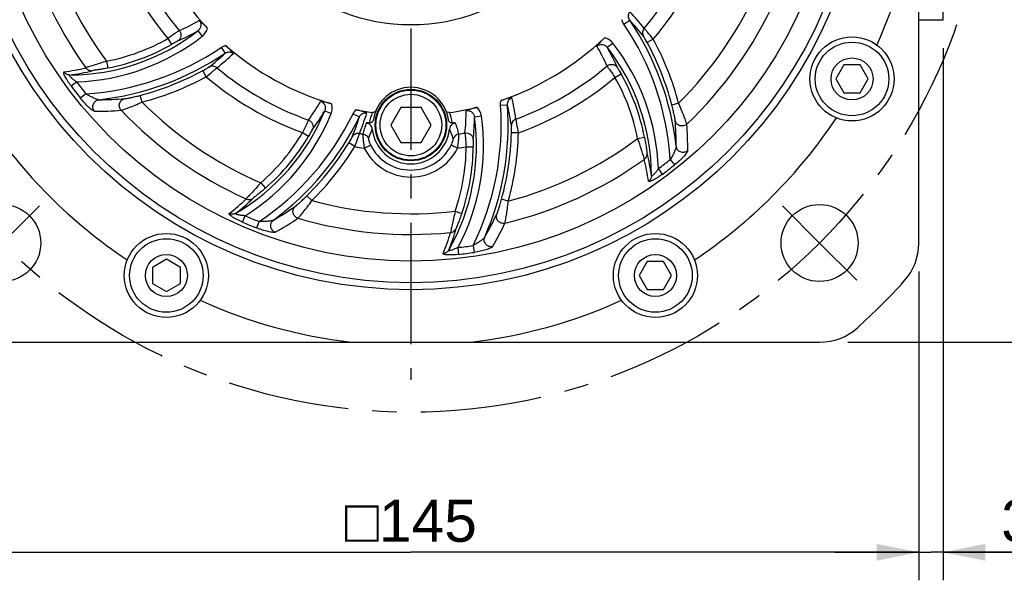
# Model space of a CAD drawing. Header units: millimetres. Extents: x 0 to 420, y 0 to 297.
# Tile 35 of 40: x 309 to 380, y 140 to 180. Entities that reach past the tile are written whole.
import ezdxf
from ezdxf.enums import TextEntityAlignment as Align

# ---------------------------------------------------------------- set-up
doc = ezdxf.new("R2010")
doc.units = ezdxf.units.MM
doc.header["$LTSCALE"] = 23.1
doc.linetypes.add('CENTER', pattern=[0.6, 0.375, -0.075, 0.075, -0.075])
doc.layers.get('0').update_dxf_attribs({"linetype": 'CONTINUOUS'})
for name, color, linetype in [('AXIS', 7, 'CONTINUOUS'), ('COMPONENTS', 7, 'CONTINUOUS'), ('DIMENSION', 7, 'CONTINUOUS')]:
    doc.layers.add(name, color=color, linetype=linetype)
doc.styles.get("Standard").update_dxf_attribs({"font": 'arial.ttf'})
doc.styles.add('TEXTSTYLE_4', font='gdt')
doc.dimstyles.new('DIMSTYLE_1', dxfattribs={"dimtxt": 3, "dimasz": 3, "dimexe": 0.18, "dimexo": 0.0625, "dimgap": 0.09, "dimtad": 1, "dimlfac": 2, "dimdsep": 46, "dimtxsty": 'STANDARD', "dimblk": '_FILLED', "dimblk1": '_FILLED', "dimblk2": '_FILLED', "dimcen": 0.09, "dimadec": 0, "dimazin": 0, "dimtp": 0.5, "dimtm": 0.5, "dimtfac": 1, "dimtofl": 0, "dimtmove": 0, "dimatfit": 3, "dimldrblk": '_FILLED', "dimfxl": 1, "dimtolj": 1, "dimarcsym": 0})
doc.dimstyles.new('DIMSTYLE_2', dxfattribs={"dimtxt": 3, "dimasz": 3, "dimexe": 0.18, "dimexo": 0.0625, "dimgap": 0.09, "dimtad": 1, "dimlfac": 2, "dimdsep": 46, "dimtxsty": 'STANDARD', "dimblk": '_FILLED', "dimblk1": '_FILLED', "dimblk2": '_FILLED', "dimcen": 0.09, "dimadec": 0, "dimazin": 0, "dimtp": 0.1, "dimtm": 0.1, "dimtfac": 1, "dimtofl": 0, "dimtmove": 0, "dimatfit": 3, "dimldrblk": '_FILLED', "dimfxl": 1, "dimtolj": 1, "dimarcsym": 0})
doc.dimstyles.new('DIMSTYLE_5', dxfattribs={"dimtxt": 3, "dimasz": 3, "dimexe": 0.18, "dimexo": 0.0625, "dimgap": 0.09, "dimtad": 1, "dimdec": 3, "dimlfac": 2, "dimdsep": 46, "dimtxsty": 'STANDARD', "dimblk": '_FILLED', "dimblk1": '_FILLED', "dimblk2": '_FILLED', "dimcen": 0.09, "dimadec": 0, "dimazin": 0, "dimtp": 0.5, "dimtm": 0.5, "dimtfac": 1, "dimtdec": 3, "dimtofl": 0, "dimtmove": 0, "dimatfit": 3, "dimldrblk": '_FILLED', "dimfxl": 1, "dimtolj": 1, "dimarcsym": 0})
doc.dimstyles.new('DIMSTYLE_8', dxfattribs={"dimtxt": 3, "dimasz": 3, "dimexe": 0.18, "dimexo": 0.0625, "dimgap": 0.09, "dimtad": 1, "dimtih": 1, "dimtoh": 1, "dimlfac": 2, "dimdsep": 46, "dimtxsty": 'STANDARD', "dimblk": '_FILLED', "dimblk1": '_FILLED', "dimblk2": '_FILLED', "dimcen": 0.09, "dimadec": 0, "dimazin": 0, "dimtol": 1, "dimtp": 0.2, "dimtm": 0.2, "dimtfac": 1, "dimtofl": 0, "dimtmove": 0, "dimatfit": 3, "dimldrblk": '_FILLED', "dimfxl": 1, "dimtolj": 1, "dimarcsym": 0})

# ---------------------------------------------------------------- blocks, each defined once
blk = doc.blocks.new('_FILLED')
at = {"color": 0, "linetype": 'BYBLOCK'}
blk.add_solid([(0, 0), (-1, 0.2), (-1, -0.2)], dxfattribs=at)
blk = doc.blocks.new('*D1')
at = {"layer": 'DIMENSION', "color": 2, "linetype": 'CONTINUOUS'}
for p, q in [((301.145, 161.559), (301.145, 139.501)), ((373.645, 161.559), (373.645, 139.501)), ((301.145, 141.501), (337.395, 141.501)), ((373.645, 141.501), (337.395, 141.501))]:
    blk.add_line(p, q, dxfattribs=at)
at = {"layer": 'DIMENSION', "color": 2, "linetype": 'CONTINUOUS', "xscale": 3, "yscale": 3, "zscale": 3, "rotation": 180}
blk.add_blockref('_FILLED', (301.145, 141.501), dxfattribs=at)
at = {"layer": 'DIMENSION', "color": 2, "linetype": 'CONTINUOUS', "xscale": 3, "yscale": 3, "zscale": 3}
blk.add_blockref('_FILLED', (373.645, 141.501), dxfattribs=at)
at = {"layer": 'DIMENSION', "color": 2, "linetype": 'CONTINUOUS', "insert": (337.395, 145.251), "char_height": 3, "width": 11.11757, "attachment_point": 2, "line_spacing_factor": 0.9, "style": 'TEXTSTYLE_4'}
blk.add_mtext('{\\Fgdt;o}\\Farial.ttf;145', dxfattribs=at)
blk = doc.blocks.new('*D5')
at = {"layer": 'DIMENSION', "color": 2, "linetype": 'CONTINUOUS'}
for p, q in [((375.395, 177.501), (375.395, 139.501)), ((373.645, 161.559), (373.645, 139.501)), ((373.645, 141.501), (367.645, 141.501)), ((367.645, 141.501), (374.52, 141.501)), ((385.355, 141.501), (374.52, 141.501)), ((375.395, 141.501), (385.355, 141.501))]:
    blk.add_line(p, q, dxfattribs=at)
at = {"layer": 'DIMENSION', "color": 2, "linetype": 'CONTINUOUS', "xscale": 3, "yscale": 3, "zscale": 3}
blk.add_blockref('_FILLED', (373.645, 141.501), dxfattribs=at)
at = {"layer": 'DIMENSION', "color": 2, "linetype": 'CONTINUOUS', "xscale": 3, "yscale": 3, "zscale": 3, "rotation": 180}
blk.add_blockref('_FILLED', (375.395, 141.501), dxfattribs=at)
at = {"layer": 'DIMENSION', "color": 2, "linetype": 'CONTINUOUS', "insert": (379.533, 145.251), "char_height": 3, "width": 5.82156, "attachment_point": 1, "line_spacing_factor": 0.9}
blk.add_mtext('3.5', dxfattribs=at)
blk = doc.blocks.new('*D11')
at = {"layer": 'DIMENSION', "color": 2, "linetype": 'CONTINUOUS'}
for p, q in [((347.395, 259.751), (389.395, 259.751)), ((387.395, 259.751), (387.395, 208.126)), ((387.395, 156.501), (387.395, 208.126)), ((368.587, 156.501), (389.395, 156.501))]:
    blk.add_line(p, q, dxfattribs=at)
at = {"layer": 'DIMENSION', "color": 2, "linetype": 'CONTINUOUS', "xscale": 3, "yscale": 3, "zscale": 3}
for p, rotation in [((387.395, 259.751), 90), ((387.395, 156.501), 270)]:
    blk.add_blockref('_FILLED', p, dxfattribs=dict(at, rotation=rotation))
at = {"layer": 'DIMENSION', "color": 2, "linetype": 'CONTINUOUS', "insert": (383.645, 208.126), "char_height": 3, "width": 10.48327, "attachment_point": 2, "rotation": 90, "line_spacing_factor": 0.9}
blk.add_mtext('206.5', dxfattribs=at)
blk = doc.blocks.new('*D16')
at = {"layer": 'DIMENSION', "color": 2, "linetype": 'CONTINUOUS'}
for p, q in [((298.157, 222.027), (272.622, 222.027)), ((304.333, 217.419), (298.157, 222.027)), ((298.157, 222.027), (298.157, 222.027))]:
    blk.add_line(p, q, dxfattribs=at)
at = {"layer": 'DIMENSION', "color": 2, "linetype": 'CONTINUOUS', "xscale": 3, "yscale": 3, "zscale": 3, "rotation": 323.2732792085}
blk.add_blockref('_FILLED', (304.333, 217.419), dxfattribs=at)
at = {"layer": 'DIMENSION', "color": 2, "linetype": 'CONTINUOUS', "style": 'TEXTSTYLE_4'}
for s, p in [('`', (290.114, 222.777)), ('n', (279.622, 222.777))]:
    blk.add_text(s, height=3, dxfattribs=at).set_placement(p, align=Align.RIGHT)
at = {"layer": 'DIMENSION', "color": 2, "linetype": 'CONTINUOUS'}
for s, p in [('165', (286.614, 222.777)), ('0.2', (295.936, 222.777))]:
    blk.add_text(s, height=3, dxfattribs=at).set_placement(p, align=Align.RIGHT)

msp = doc.modelspace()

# ---------------------------------------------------------------- linework, layer by layer
at = {"layer": 'AXIS', "color": 2, "linetype": 'CENTER'}
for p, q in [((337.39513, 192.75148), (337.39513, 153.81511)), ((308.22697, 163.58333), (310.87862, 166.23498)), ((366.56328, 163.58333), (363.91163, 166.23498)), ((366.56328, 163.58333), (369.21493, 160.93168))]:
    msp.add_line(p, q, dxfattribs=at)
msp.add_circle((337.39513, 192.75148), 41.25, dxfattribs=at)
at = {"layer": 'COMPONENTS', "color": 7, "linetype": 'CONTINUOUS'}
for p, q in [((373.64513, 163.55923), (373.64513, 221.94373)), ((375.39513, 179.50148), (375.39513, 186.00148)), ((375.39513, 179.50148), (373.64513, 179.50148)), ((368.30408, 176.29834), (367.72673, 175.29834)), ((369.45879, 176.29834), (368.30408, 176.29834)), ((370.03614, 175.29834), (369.45879, 176.29834)), ((367.72673, 175.29834), (368.30408, 174.29834)), ((369.45879, 174.29834), (370.03614, 175.29834)), ((368.30408, 174.29834), (369.45879, 174.29834)), ((336.67344, 173.25148), (335.95175, 172.00148)), ((338.11681, 173.25148), (336.67344, 173.25148)), ((338.8385, 172.00148), (338.11681, 173.25148)), ((335.95175, 172.00148), (336.67344, 170.75148)), ((338.11681, 170.75148), (338.8385, 172.00148)), ((336.67344, 170.75148), (338.11681, 170.75148)), ((319.94198, 162.41987), (318.94198, 161.84252)), ((320.94198, 161.84252), (319.94198, 162.41987)), ((318.94198, 161.84252), (318.94198, 160.68782)), ((320.94198, 160.68782), (320.94198, 161.84252)), ((354.27092, 162.26517), (353.69357, 161.26517)), ((355.42562, 162.26517), (354.27092, 162.26517)), ((356.00297, 161.26517), (355.42562, 162.26517)), ((353.69357, 161.26517), (354.27092, 160.26517)), ((355.42562, 160.26517), (356.00297, 161.26517)), ((318.94198, 160.68782), (319.94198, 160.11047)), ((319.94198, 160.11047), (320.94198, 160.68782)), ((354.27092, 160.26517), (355.42562, 160.26517)), ((308.20287, 156.50148), (366.58738, 156.50148))]:
    msp.add_line(p, q, dxfattribs=at)
at = {"layer": 'COMPONENTS', "color": 9, "linetype": 'CONTINUOUS'}
for p, q in [((352.6044, 179.2052), (353.01739, 179.48462)), ((322.19864, 178.73873), (322.5057, 178.34426)), ((320.05372, 178.18655), (320.30137, 177.75238)), ((351.40788, 177.555), (351.80235, 177.86205)), ((354.69475, 178.13694), (354.25505, 177.89926)), ((323.84885, 177.5422), (324.12826, 177.12922)), ((315.67975, 176.56996), (315.77399, 176.07909)), ((322.78059, 175.45186), (322.5429, 175.89155)), ((313.14308, 174.79497), (313.53881, 175.08798)), ((351.96006, 175.41008), (352.39423, 175.65772)), ((314.19557, 174.23382), (313.81073, 173.92665)), ((318.20595, 173.64194), (318.07846, 174.12523)), ((331.24096, 173.01784), (331.70412, 172.82974)), ((343.79361, 173.41542), (344.29097, 173.45091)), ((356.50467, 173.56231), (356.02138, 173.43482)), ((333.26835, 172.80672), (333.71682, 172.58877)), ((341.93229, 172.58456), (342.42744, 172.65324)), ((334.22451, 172.15656), (334.1762, 172.04184)), ((329.65949, 171.46717), (330.09105, 171.215)), ((345.06977, 171.44511), (344.57014, 171.45911)), ((353.57665, 171.03611), (354.06751, 171.13034)), ((333.38838, 170.4623), (332.96269, 170.72424)), ((334.07148, 170.35025), (334.51756, 170.57187)), ((340.71877, 170.35025), (340.27269, 170.57187)), ((341.33803, 170.45091), (341.83785, 170.4483)), ((355.91279, 169.55192), (356.21996, 169.16709)), ((355.35163, 168.49943), (355.05863, 168.89517)), ((326.67982, 167.88018), (327.00687, 167.5022)), ((330.33158, 166.60754), (329.97953, 166.96234)), ((344.34989, 166.57839), (343.8676, 166.70964)), ((340.55105, 165.85465), (341.02327, 165.69083)), ((325.37049, 165.07466), (325.5667, 165.52628)), ((326.56255, 165.11494), (326.38286, 164.6565)), ((340.81989, 162.77034), (340.76401, 163.25956)), ((341.83211, 163.40124), (341.90571, 162.91438))]:
    msp.add_line(p, q, dxfattribs=at)
at = {"layer": 'COMPONENTS', "color": 7, "linetype": 'CONTINUOUS'}
for centre, radius in [((337.39513, 192.75148), 32.5), ((337.39513, 192.75148), 32), ((337.39513, 192.75148), 30.45592), ((368.88143, 175.29834), 3), ((368.88143, 175.29834), 2.625), ((368.88143, 175.29834), 1.5), ((337.39513, 172.00148), 2.55), ((337.39513, 172.00148), 2.5), ((337.39513, 172.00148), 2.2), ((308.22697, 163.58333), 2.75), ((366.56328, 163.58333), 2.75), ((319.94198, 161.26517), 3), ((319.94198, 161.26517), 2.625), ((354.84827, 161.26517), 3), ((354.84827, 161.26517), 2.625), ((319.94198, 161.26517), 1.5), ((354.84827, 161.26517), 1.5)]:
    msp.add_circle(centre, radius, dxfattribs=at)
for centre, radius, start, end in [((337.39513, 192.75148), 13.57746, 187.1292595, 352.8707472), ((337.39513, 192.75148), 36.5, 335.6768081, 353.2902027), ((337.39513, 192.75148), 20.04408, 198.7210036, 223.5876643), ((337.39513, 192.75148), 20.04408, 288.7210036, 313.5876641), ((337.39513, 192.75148), 20.04408, 228.7210036, 253.5876643), ((337.39513, 172.00148), 2.7, 8.1659031, 171.8340975), ((337.39513, 192.75148), 20.04408, 258.7210141, 262.1007974), ((337.39513, 192.75148), 20.04408, 277.8992027, 283.5876688), ((337.39513, 192.75148), 36.5, 213.6768081, 236.3231919), ((337.39513, 171.42567), 3.25, 166.2343267, 167.0140248), ((337.39513, 192.75148), 20.79347, 261.2681845, 261.8266693), ((337.39513, 192.75148), 20.79347, 278.1733319, 278.7318144), ((337.39513, 171.42567), 3.25, 12.9859741, 13.7656722), ((337.39513, 192.75148), 36.5, 303.6768081, 326.3231919), ((334.16169, 171.72676), 0.43429, 74.2057814, 81.1863624), ((334.15235, 171.69359), 0.46876, 67.8293028, 74.21112), ((337.39513, 172.00148), 2.77187, 185.9373214, 354.06256), ((369.64513, 163.55923), 4, 317.8490446, 360), ((337.39513, 192.75148), 47.5, 312.1509554, 317.8490446), ((337.39513, 192.75148), 36.5, 245.6768081, 263.2902027), ((337.39513, 192.75148), 36.5, 276.7097973, 294.3231919), ((366.58738, 160.50148), 4, 270, 312.1509554)]:
    msp.add_arc(centre, radius, start, end, dxfattribs=at)
at = {"layer": 'COMPONENTS', "color": 9, "linetype": 'CONTINUOUS'}
for centre, radius, start, end in [((337.39513, 192.75148), 28.55856, 193.5956102, 215.6764571), ((337.39513, 192.75148), 27.08135, 194.8808723, 216.6921657), ((337.39513, 192.75148), 22.64645, 199.8092358, 220.0266847), ((337.39513, 192.75148), 21.66164, 200.2610208, 220.2641071), ((337.39513, 192.75148), 21.66164, 320.2610208, 340.2641071), ((337.39513, 192.75148), 22.64645, 319.8092358, 340.0266847), ((337.39513, 192.75148), 27.08135, 314.8808724, 336.6921656), ((337.39513, 192.75148), 28.55856, 313.5956102, 335.6764571), ((337.86149, 166.04772), 20.6738, 38.4501484, 42.7983179), ((314.71803, 192.62443), 15.17424, 293.8998162, 299.9104301), ((336.44201, 168.27003), 20.01275, 6.3568868, 34.081581), ((338.40868, 165.98823), 19.88887, 38.3917108, 42.7336107), ((312.99285, 190.56543), 14.98725, 270.204313, 307.8969172), ((314.50059, 192.17263), 15.48321, 293.8159506, 299.8141369), ((336.44201, 168.27003), 19.51292, 3.763962, 34.0815554), ((312.99285, 190.56543), 15.48708, 272.020852, 307.8952782), ((312.99285, 190.56543), 14.25106, 280.8676225, 299.7002754), ((339.58117, 168.3492), 15.48708, 2.0211575, 37.8952782), ((336.44201, 168.27003), 20.24911, 14.7772933, 28.3944097), ((336.44201, 168.27003), 20.74894, 14.7772939, 28.3944098), ((312.91367, 193.70459), 19.51292, 273.7640039, 304.0815554), ((312.91367, 193.70459), 20.01275, 276.3566537, 304.081581), ((312.99285, 190.56543), 14.75089, 280.8676234, 299.7002754), ((310.63187, 191.73793), 19.88887, 308.3917108, 312.7336107), ((310.69137, 192.28512), 20.6738, 308.4501484, 312.7983179), ((337.52217, 170.07439), 15.17424, 23.8998162, 29.9104301), ((339.58117, 168.3492), 14.98725, 0.204313, 37.8969172), ((337.97397, 169.85695), 15.48321, 23.8159506, 29.8141369), ((310.85639, 189.42852), 13.74459, 277.4483632, 284.0637808), ((311.15917, 189.75491), 14.30169, 277.5823316, 284.1380607), ((312.91367, 193.70459), 20.24911, 284.7772933, 298.3944097), ((337.39513, 192.75148), 21.66164, 230.2610208, 250.2641071), ((337.39513, 192.75148), 21.66164, 290.2610208, 310.2641071), ((337.39513, 192.75148), 29.68371, 216.5170969, 218.5934274), ((312.91367, 193.70459), 20.74894, 284.7772938, 298.3944098), ((337.39513, 192.75148), 22.64645, 229.8092358, 250.0266847), ((337.39513, 192.75148), 22.64645, 289.8092358, 310.0266847), ((339.58117, 168.3492), 14.25106, 10.8676223, 29.7002754), ((339.58117, 168.3492), 14.75089, 10.8676234, 29.7002754), ((337.39513, 192.75148), 30.17612, 216.5166915, 218.5965282), ((315.20839, 195.07031), 21.25558, 269.787149, 274.7505357), ((337.39513, 192.75148), 27.08135, 224.8808723, 246.6921657), ((317.81971, 181.30291), 15.17424, 323.8998162, 329.9104301), ((324.44717, 169.39217), 20.67376, 8.4501479, 12.7983255), ((315.0142, 195.0077), 22.01477, 269.4795192, 274.423918), ((337.39513, 192.75148), 28.55856, 223.5956102, 245.676457), ((317.35516, 178.65717), 14.98725, 300.2039549, 337.8969172), ((317.8573, 180.80292), 15.48321, 323.8159514, 329.8141361), ((337.3253, 171.7628), 2.91481, 157.0879937, 171.9850874), ((337.46449, 171.76267), 2.91529, 8.0161581, 22.9107828), ((326.16661, 173.04902), 15.17424, 353.8998162, 359.9104301), ((324.32898, 172.02648), 19.51292, 333.7641958, 4.0815554), ((324.32898, 172.02648), 20.01275, 336.356512, 4.081581), ((324.89126, 169.06705), 19.88887, 8.3917107, 12.7336107), ((317.35516, 178.65717), 15.48708, 302.0208219, 337.8952784), ((315.71701, 181.33617), 19.51292, 303.764131, 334.0815554), ((315.71701, 181.33617), 20.01275, 306.3566038, 334.081581), ((314.72424, 178.49209), 19.88887, 338.3917107, 342.7336108), ((314.50218, 178.99572), 20.67379, 338.4501483, 342.7983191), ((327.08716, 170.52546), 14.98725, 330.204313, 7.8969172), ((327.08716, 170.52546), 15.48708, 332.0205969, 7.8952784), ((326.44915, 172.63481), 15.48321, 353.815951, 359.8141365), ((335.08315, 170.56512), 21.24872, 359.7862758, 4.7510475), ((337.93276, 170.03775), 3.69689, 153.0233709, 164.4629042), ((336.8575, 170.03775), 3.69688, 15.537089, 26.9766354), ((335.11532, 170.36934), 22.03837, 359.4835223, 4.4223418), ((317.35516, 178.65717), 14.25106, 310.8676224, 329.7002754), ((317.35516, 178.65717), 14.75089, 310.8676234, 329.7002754), ((337.39513, 192.75148), 21.66164, 260.2610208, 260.9145173), ((337.39513, 192.75148), 21.66164, 279.0854827, 280.2641071), ((324.32898, 172.02648), 20.24911, 344.7772933, 358.3944097), ((324.32898, 172.02648), 20.74894, 344.7772939, 358.3944098), ((337.39513, 192.75148), 27.08135, 284.8808724, 306.6921657), ((315.71701, 181.33617), 20.24911, 314.7772933, 328.3944097), ((315.71701, 181.33617), 20.74894, 314.7772938, 328.3944093), ((337.39513, 192.75148), 22.64645, 259.8092356, 261.5606599), ((337.39513, 172.00148), 3.71123, 206.4188514, 333.581153), ((337.39513, 172.00148), 3.21313, 206.4187702, 333.5812298), ((327.08716, 170.52546), 14.25106, 340.8676224, 359.7002754), ((337.39513, 192.75148), 22.64645, 278.4393406, 280.0266847), ((327.08716, 170.52546), 14.75089, 340.8676234, 359.7002754), ((337.39513, 192.75148), 28.55856, 283.5956102, 305.6764571), ((340.71808, 166.21274), 13.74459, 7.4483632, 14.0637808), ((340.39169, 166.51553), 14.30169, 7.5823316, 14.1380607), ((337.39513, 192.75148), 29.68371, 306.5171834, 308.5934129), ((337.39513, 192.75148), 30.17612, 306.5166915, 308.5965282), ((316.07334, 176.60439), 13.74465, 307.4483759, 314.0637625), ((316.17371, 177.03706), 14.29981, 307.5811099, 314.1380689), ((337.39513, 192.75148), 27.08135, 254.8808723, 276.6921657), ((317.02057, 183.6676), 21.25715, 299.7873481, 304.7504139), ((337.39513, 192.75148), 29.68371, 246.517089, 248.5934781), ((316.88764, 183.5102), 22.0091, 299.4785927, 304.4243251), ((337.39513, 192.75148), 28.55856, 253.5956102, 275.6764571), ((324.28956, 174.69867), 21.2601, 329.7877201, 334.7501843), ((337.39513, 192.75148), 30.17612, 246.5166915, 248.5965282), ((326.87225, 168.5322), 14.30168, 337.5823312, 344.138061), ((324.26505, 174.48979), 21.99867, 329.4768895, 334.4250792), ((327.00352, 168.10678), 13.74459, 337.4483632, 344.0637808), ((337.39513, 192.75148), 29.68371, 276.5170253, 278.5935006), ((337.39513, 192.75148), 30.17612, 276.5166915, 278.5965282)]:
    msp.add_arc(centre, radius, start, end, dxfattribs=at)
for points, knots in [([(353.01739, 179.48462), (352.95721, 179.57274), (352.88686, 179.79096), (352.96385, 180.01036), (353.03096, 180.09399)], [0, 0, 0, 0, 0.49878488, 1, 1, 1, 1]), ([(322.28458, 179.47132), (322.33038, 179.41987), (322.40012, 179.29524), (322.41568, 179.08375), (322.34589, 178.88512), (322.25256, 178.78032), (322.19864, 178.73872)], [0, 0, 0, 0, 0.25135094, 0.50205929, 0.75151229, 1, 1, 1, 1]), ([(320.8657, 178.7513), (320.8318, 178.73021), (320.73776, 178.66428), (320.46712, 178.47611), (320.23018, 178.30924), (320.05372, 178.18655)], [0, 0, 0, 0, 0.12112312, 0.34811028, 1, 1, 1, 1]), ([(320.86567, 178.75128), (320.91095, 178.69682), (320.9791, 178.56715), (320.9924, 178.34961), (320.91568, 178.14654), (320.81192, 178.04484), (320.75271, 178.00786)], [0, 0, 0, 0, 0.25153371, 0.50259074, 0.75208484, 1, 1, 1, 1]), ([(322.50535, 178.344), (322.59821, 178.41628), (322.76028, 178.59411), (322.85178, 178.81686), (322.87679, 178.93182)], [0, 0, 0, 0, 0.50003456, 1, 1, 1, 1]), ([(354.05217, 178.90339), (353.98816, 178.8274), (353.90403, 178.63307), (353.94866, 178.42552), (353.99724, 178.3399)], [0, 0, 0, 0, 0.50228165, 1, 1, 1, 1]), ([(354.69475, 178.13694), (354.55911, 178.30625), (354.37387, 178.53334), (354.15661, 178.78615), (354.08045, 178.87443), (354.05217, 178.90339)], [0, 0, 0, 0, 0.65063952, 0.87859557, 1, 1, 1, 1]), ([(320.75271, 178.00786), (320.73287, 177.99911), (320.67932, 177.96847), (320.52883, 177.88362), (320.39807, 177.80754), (320.30137, 177.75238)], [0, 0, 0, 0, 0.12542749, 0.35604249, 1, 1, 1, 1]), ([(351.8026, 177.86171), (351.73033, 177.95456), (351.5525, 178.11663), (351.32975, 178.20814), (351.21479, 178.23315)], [0, 0, 0, 0, 0.50003456, 1, 1, 1, 1]), ([(354.25505, 177.89926), (354.20257, 177.99635), (354.13007, 178.12725), (354.04147, 178.2724), (354.01014, 178.32364), (353.99724, 178.3399)], [0, 0, 0, 0, 0.64834186, 0.87807729, 1, 1, 1, 1]), ([(324.12826, 177.12922), (324.21638, 177.1894), (324.4346, 177.25975), (324.654, 177.18275), (324.73763, 177.11565)], [0, 0, 0, 0, 0.49878488, 1, 1, 1, 1]), ([(350.67528, 177.64094), (350.72674, 177.68673), (350.85136, 177.75648), (351.06286, 177.77203), (351.26149, 177.70224), (351.36629, 177.60892), (351.40788, 177.555)], [0, 0, 0, 0, 0.25135094, 0.50205929, 0.75151229, 1, 1, 1, 1]), ([(315.67975, 176.56996), (315.51245, 176.51299), (315.19495, 176.40763), (314.76099, 176.27221), (314.43408, 176.17092), (314.25671, 176.11891), (314.19635, 176.09592)], [0, 0, 0, 0, 0.34044218, 0.64439127, 0.87556909, 1, 1, 1, 1]), ([(313.14308, 174.79497), (313.06093, 174.90585), (312.94503, 175.07263), (312.80756, 175.29586), (312.72286, 175.44847), (312.66635, 175.56613), (312.63432, 175.64873), (312.61903, 175.69828), (312.61126, 175.73876), (312.61066, 175.76956), (312.61891, 175.79278), (312.63205, 175.79912), (312.63813, 175.79991)], [0, 0, 0, 0, 0.35610538, 0.52362468, 0.67639147, 0.80638572, 0.86009725, 0.9048566, 0.94011087, 0.96598915, 0.98417818, 1, 1, 1, 1]), ([(313.04622, 175.57828), (312.96676, 175.5784), (312.80472, 175.61954), (312.68241, 175.73311), (312.63813, 175.79991)], [0, 0, 0, 0, 0.4978642, 1, 1, 1, 1]), ([(314.19635, 176.09592), (314.24632, 176.02456), (314.38579, 175.90635), (314.56664, 175.87715), (314.65249, 175.88643)], [0, 0, 0, 0, 0.50218271, 1, 1, 1, 1]), ([(315.77399, 176.07909), (315.65128, 176.05554), (315.41612, 176.0124), (315.09096, 175.95931), (314.84012, 175.91826), (314.70093, 175.89863), (314.65249, 175.88643)], [0, 0, 0, 0, 0.32940413, 0.63029123, 0.86832367, 1, 1, 1, 1]), ([(322.5429, 175.89155), (322.63999, 175.94404), (322.7709, 176.01653), (322.91605, 176.10514), (322.96728, 176.13647), (322.98354, 176.14936)], [0, 0, 0, 0, 0.64834186, 0.87807729, 1, 1, 1, 1]), ([(322.78059, 175.45186), (322.94989, 175.5875), (323.17699, 175.77274), (323.4298, 175.99), (323.51807, 176.06615), (323.54703, 176.09444)], [0, 0, 0, 0, 0.65063952, 0.87859557, 1, 1, 1, 1]), ([(323.54703, 176.09444), (323.47104, 176.15845), (323.27672, 176.24257), (323.06917, 176.19795), (322.98354, 176.14936)], [0, 0, 0, 0, 0.50228165, 1, 1, 1, 1]), ([(351.3953, 176.22206), (351.4164, 176.18815), (351.48233, 176.09412), (351.67049, 175.82347), (351.83737, 175.58654), (351.96006, 175.41008)], [0, 0, 0, 0, 0.12112312, 0.34811028, 1, 1, 1, 1]), ([(351.39533, 176.22203), (351.44979, 176.26731), (351.57946, 176.33546), (351.797, 176.34876), (352.00006, 176.27203), (352.10177, 176.16827), (352.13875, 176.10907)], [0, 0, 0, 0, 0.25153371, 0.50259074, 0.75208484, 1, 1, 1, 1]), ([(352.13875, 176.10907), (352.14749, 176.08922), (352.17814, 176.03567), (352.26298, 175.88519), (352.33907, 175.75443), (352.39423, 175.65772)], [0, 0, 0, 0, 0.12542749, 0.35604249, 1, 1, 1, 1]), ([(313.53881, 175.08798), (313.50492, 175.11086), (313.43795, 175.15728), (313.34029, 175.22903), (313.24733, 175.30203), (313.16183, 175.37481), (313.08999, 175.44405), (313.04188, 175.49887), (313.02124, 175.53725), (313.01557, 175.55963), (313.02744, 175.57616), (313.03973, 175.57784), (313.04618, 175.57828)], [0, 0, 0, 0, 0.16410702, 0.32692031, 0.48621994, 0.63847825, 0.77681193, 0.88782821, 0.92685709, 0.95366191, 0.97404585, 1, 1, 1, 1]), ([(314.81422, 172.99385), (314.7897, 172.99407), (314.72929, 173.02174), (314.63439, 173.08311), (314.51691, 173.17686), (314.33255, 173.3422), (314.09052, 173.59124), (313.90408, 173.80962), (313.81073, 173.92665)], [0, 0, 0, 0, 0.05318095, 0.13776049, 0.24793467, 0.37753395, 0.67530399, 1, 1, 1, 1]), ([(315.12934, 173.81487), (315.10242, 173.81343), (315.03941, 173.82629), (314.89721, 173.87044), (314.69666, 173.95689), (314.44705, 174.08381), (314.27938, 174.18154), (314.19557, 174.23382)], [0, 0, 0, 0, 0.07855326, 0.18399587, 0.43519162, 0.71226519, 1, 1, 1, 1]), ([(314.81417, 172.99391), (314.75761, 173.06211), (314.68038, 173.233), (314.70919, 173.50925), (314.87143, 173.73335), (315.04296, 173.80474), (315.12937, 173.81489)], [0, 0, 0, 0, 0.25119267, 0.50342514, 0.75334288, 1, 1, 1, 1]), ([(316.71238, 173.05859), (316.65408, 173.12287), (316.57024, 173.2857), (316.5819, 173.55682), (316.72417, 173.78665), (316.8853, 173.87016), (316.96872, 173.88775)], [0, 0, 0, 0, 0.25129322, 0.50329721, 0.7531041, 1, 1, 1, 1]), ([(316.71231, 173.05853), (316.77898, 173.07643), (316.96163, 173.14137), (317.29492, 173.2632), (317.7275, 173.43608), (318.04145, 173.56957), (318.20595, 173.64194)], [0, 0, 0, 0, 0.1290844, 0.36200954, 0.66392412, 1, 1, 1, 1]), ([(316.96872, 173.88775), (317.01983, 173.89199), (317.15884, 173.91692), (317.40837, 173.96431), (317.72775, 174.03604), (317.95824, 174.09352), (318.07846, 174.12523)], [0, 0, 0, 0, 0.13548937, 0.37238418, 0.67149985, 1, 1, 1, 1]), ([(330.94909, 173.69525), (331.01448, 173.67359), (331.13719, 173.60054), (331.25641, 173.42515), (331.29528, 173.21824), (331.26686, 173.08082), (331.24097, 173.01784)], [0, 0, 0, 0, 0.25135095, 0.50205929, 0.75151228, 1, 1, 1, 1]), ([(344.29097, 173.45091), (344.28291, 173.55731), (344.33109, 173.78147), (344.50748, 173.93298), (344.60741, 173.97186)], [0, 0, 0, 0, 0.49878489, 1, 1, 1, 1]), ([(331.70394, 172.82935), (331.74822, 172.93837), (331.79966, 173.17341), (331.76753, 173.41207), (331.73171, 173.52414)], [0, 0, 0, 0, 0.50003456, 1, 1, 1, 1]), ([(333.71682, 172.58877), (333.76304, 172.68495), (333.91685, 172.85499), (334.14535, 172.89801), (334.25133, 172.88171)], [0, 0, 0, 0, 0.49878475, 1, 1, 1, 1]), ([(341.34081, 173.02529), (341.40827, 173.03922), (341.55107, 173.03731), (341.74201, 172.94503), (341.87913, 172.78528), (341.92323, 172.65206), (341.93229, 172.58457)], [0, 0, 0, 0, 0.25135106, 0.50205945, 0.75151238, 1, 1, 1, 1]), ([(342.42748, 172.65282), (342.41131, 172.76937), (342.33835, 172.99864), (342.19119, 173.18926), (342.10414, 173.2684)], [0, 0, 0, 0, 0.50003459, 1, 1, 1, 1]), ([(356.25885, 172.32508), (356.25461, 172.37618), (356.22969, 172.5152), (356.1823, 172.76473), (356.11056, 173.08411), (356.05309, 173.3146), (356.02138, 173.43482)], [0, 0, 0, 0, 0.13548937, 0.37238418, 0.67149985, 1, 1, 1, 1]), ([(357.08808, 172.06867), (357.07018, 172.13533), (357.00523, 172.31798), (356.88341, 172.65128), (356.71053, 173.08385), (356.57704, 173.39781), (356.50467, 173.56231)], [0, 0, 0, 0, 0.1290844, 0.36200954, 0.66392412, 1, 1, 1, 1]), ([(330.08031, 172.36226), (330.0615, 172.32704), (330.01303, 172.22292), (329.87272, 171.92465), (329.75097, 171.66166), (329.65949, 171.46717)], [0, 0, 0, 0, 0.12112312, 0.34811028, 1, 1, 1, 1]), ([(330.0803, 172.36222), (330.14675, 172.3377), (330.2706, 172.25948), (330.39089, 172.07773), (330.42597, 171.86351), (330.38697, 171.72355), (330.35418, 171.66192)], [0, 0, 0, 0, 0.25153371, 0.50259074, 0.75208484, 1, 1, 1, 1]), ([(344.8965, 172.43016), (344.80308, 172.39636), (344.63305, 172.27013), (344.56793, 172.06807), (344.56719, 171.96963)], [0, 0, 0, 0, 0.50228165, 1, 1, 1, 1]), ([(345.06977, 171.44511), (345.03695, 171.65955), (344.99008, 171.94884), (344.92833, 172.27641), (344.90652, 172.39094), (344.8965, 172.43016)], [0, 0, 0, 0, 0.65063952, 0.87859557, 1, 1, 1, 1]), ([(357.08802, 172.06874), (357.02373, 172.01044), (356.8609, 171.9266), (356.58979, 171.93825), (356.35996, 172.08052), (356.27645, 172.24165), (356.25886, 172.32508)], [0, 0, 0, 0, 0.25129322, 0.50329721, 0.7531041, 1, 1, 1, 1]), ([(330.35418, 171.66192), (330.34137, 171.64443), (330.31032, 171.59111), (330.22241, 171.44239), (330.14722, 171.31112), (330.09105, 171.215)], [0, 0, 0, 0, 0.12542749, 0.35604249, 1, 1, 1, 1]), ([(334.1762, 172.04184), (334.13066, 171.9319), (334.05736, 171.70626), (333.99866, 171.47682), (333.97458, 171.36161)], [0, 0, 0, 0, 0.50273589, 1, 1, 1, 1]), ([(340.81567, 171.36161), (340.78744, 171.4967), (340.7339, 171.69755), (340.6494, 171.9629), (340.5929, 172.09139), (340.56575, 172.15656)], [0, 0, 0, 0, 0.49603974, 0.74624683, 1, 1, 1, 1]), ([(344.57014, 171.45911), (344.57323, 171.56944), (344.5759, 171.71906), (344.57174, 171.88906), (344.57023, 171.94909), (344.56719, 171.96963)], [0, 0, 0, 0, 0.64834186, 0.87807729, 1, 1, 1, 1]), ([(332.96269, 170.72424), (333.02053, 170.81824), (333.09765, 170.94648), (333.17905, 171.09578), (333.20775, 171.14854), (333.21539, 171.16783)], [0, 0, 0, 0, 0.64834186, 0.87807729, 1, 1, 1, 1]), ([(333.73084, 171.40201), (333.63304, 171.41945), (333.42268, 171.39514), (333.26525, 171.25272), (333.21539, 171.16783)], [0, 0, 0, 0, 0.50228165, 1, 1, 1, 1]), ([(333.38838, 170.4623), (333.46718, 170.66442), (333.57123, 170.93839), (333.68154, 171.25295), (333.71991, 171.36304), (333.73084, 171.40201)], [0, 0, 0, 0, 0.65063952, 0.87859557, 1, 1, 1, 1]), ([(333.97458, 171.36161), (333.97174, 171.34637), (333.96985, 171.30511), (333.96969, 171.18638), (333.98241, 170.97932), (334.01436, 170.68276), (334.04969, 170.46492), (334.07148, 170.35025)], [0, 0, 0, 0, 0.04565879, 0.12113374, 0.35022605, 0.6560486, 1, 1, 1, 1]), ([(333.97457, 171.36156), (334.06334, 171.34724), (334.23589, 171.26944), (334.34246, 171.11266), (334.37096, 171.02801)], [0, 0, 0, 0, 0.50166502, 1, 1, 1, 1]), ([(334.37096, 171.02801), (334.36612, 171.0107), (334.37735, 170.9552), (334.39997, 170.85562), (334.44888, 170.72022), (334.49225, 170.62279), (334.51756, 170.57187)], [0, 0, 0, 0, 0.11181844, 0.33567004, 0.6463422, 1, 1, 1, 1]), ([(340.27269, 170.57187), (340.298, 170.62279), (340.34137, 170.72022), (340.39029, 170.85562), (340.4129, 170.9552), (340.42413, 171.01069), (340.41929, 171.02801)], [0, 0, 0, 0, 0.35365757, 0.66433045, 0.88817975, 1, 1, 1, 1]), ([(340.81567, 171.36161), (340.7269, 171.34728), (340.55435, 171.26946), (340.44779, 171.11266), (340.41929, 171.02801)], [0, 0, 0, 0, 0.50166431, 1, 1, 1, 1]), ([(340.71877, 170.35025), (340.74056, 170.46492), (340.77589, 170.68276), (340.80784, 170.97932), (340.82056, 171.18638), (340.82039, 171.30511), (340.81851, 171.34637), (340.81567, 171.36161)], [0, 0, 0, 0, 0.34395119, 0.64977395, 0.87886466, 0.9543402, 1, 1, 1, 1]), ([(341.25492, 171.43649), (341.25624, 171.39658), (341.26632, 171.28218), (341.29395, 170.95371), (341.32, 170.66508), (341.33803, 170.45091)], [0, 0, 0, 0, 0.12112312, 0.34811028, 1, 1, 1, 1]), ([(341.25493, 171.43645), (341.32473, 171.44844), (341.47111, 171.44262), (341.66615, 171.34537), (341.80365, 171.17739), (341.83985, 171.03668), (341.84227, 170.96692)], [0, 0, 0, 0, 0.25153371, 0.50259074, 0.75208484, 1, 1, 1, 1]), ([(341.84227, 170.96692), (341.83992, 170.94536), (341.83969, 170.88366), (341.83792, 170.71091), (341.83843, 170.55963), (341.83785, 170.4483)], [0, 0, 0, 0, 0.12542749, 0.35604249, 1, 1, 1, 1]), ([(353.57665, 171.03611), (353.63362, 170.86881), (353.73897, 170.55131), (353.87439, 170.11735), (353.97568, 169.79044), (354.0277, 169.61307), (354.05069, 169.5527)], [0, 0, 0, 0, 0.34044218, 0.64439127, 0.87556909, 1, 1, 1, 1]), ([(354.06751, 171.13034), (354.09107, 171.00763), (354.13421, 170.77247), (354.18729, 170.44731), (354.22834, 170.19648), (354.24798, 170.05728), (354.26018, 170.00885)], [0, 0, 0, 0, 0.32940413, 0.63029123, 0.86832367, 1, 1, 1, 1]), ([(356.33173, 170.4857), (356.33318, 170.45877), (356.32032, 170.39576), (356.27616, 170.25357), (356.18971, 170.05302), (356.0628, 169.80341), (355.96507, 169.63573), (355.91278, 169.55193)], [0, 0, 0, 0, 0.07855326, 0.18399587, 0.43519162, 0.71226519, 1, 1, 1, 1]), ([(357.1528, 170.17068), (357.15258, 170.14617), (357.12494, 170.08576), (357.06358, 169.99087), (356.96985, 169.87338), (356.8045, 169.689), (356.55543, 169.44692), (356.33701, 169.26045), (356.21996, 169.16709)], [0, 0, 0, 0, 0.05316663, 0.13772018, 0.24788161, 0.37748092, 0.67527066, 1, 1, 1, 1]), ([(357.15269, 170.17053), (357.08449, 170.11397), (356.91361, 170.03673), (356.63735, 170.06555), (356.41325, 170.22779), (356.34187, 170.39932), (356.33171, 170.48572)], [0, 0, 0, 0, 0.25119267, 0.50342514, 0.75334288, 1, 1, 1, 1]), ([(354.05069, 169.5527), (354.12204, 169.60267), (354.24026, 169.74214), (354.26946, 169.92299), (354.26018, 170.00885)], [0, 0, 0, 0, 0.50218271, 1, 1, 1, 1]), ([(355.05863, 168.89517), (355.03575, 168.86127), (354.98933, 168.79431), (354.91757, 168.69664), (354.84457, 168.60369), (354.77179, 168.51818), (354.70256, 168.44635), (354.64774, 168.39824), (354.60935, 168.3776), (354.58698, 168.37192), (354.57044, 168.38379), (354.56877, 168.39609), (354.56833, 168.40254)], [0, 0, 0, 0, 0.16410702, 0.32692031, 0.48621994, 0.63847825, 0.77681193, 0.88782821, 0.92685709, 0.95366191, 0.97404585, 1, 1, 1, 1]), ([(355.35163, 168.49943), (355.24076, 168.41729), (355.07397, 168.30139), (354.85075, 168.16392), (354.69814, 168.07922), (354.58047, 168.02271), (354.49788, 167.99068), (354.44833, 167.97539), (354.40785, 167.96762), (354.37705, 167.96702), (354.35383, 167.97527), (354.34748, 167.98841), (354.3467, 167.99449)], [0, 0, 0, 0, 0.35610538, 0.52362468, 0.67639147, 0.80638572, 0.86009725, 0.9048566, 0.94011087, 0.96598915, 0.98417818, 1, 1, 1, 1]), ([(354.56833, 168.40258), (354.56821, 168.32312), (354.52707, 168.16107), (354.4135, 168.03877), (354.3467, 167.99449)], [0, 0, 0, 0, 0.4978642, 1, 1, 1, 1]), ([(326.67982, 167.88018), (326.56342, 167.7472), (326.34113, 167.49721), (326.03303, 167.16295), (325.80056, 166.91178), (325.67296, 166.77805), (325.63218, 166.72795)], [0, 0, 0, 0, 0.34044218, 0.64439127, 0.87556909, 1, 1, 1, 1]), ([(327.00687, 167.5022), (326.91237, 167.42044), (326.73029, 167.2655), (326.47523, 167.05695), (326.27853, 166.89598), (326.1678, 166.80938), (326.13195, 166.7746)], [0, 0, 0, 0, 0.32940413, 0.63029123, 0.86832367, 1, 1, 1, 1]), ([(325.63218, 166.72795), (325.71113, 166.69114), (325.89102, 166.6585), (326.06224, 166.72363), (326.13195, 166.7746)], [0, 0, 0, 0, 0.50218271, 1, 1, 1, 1]), ([(329.13721, 166.20181), (329.17934, 166.23104), (329.28727, 166.32213), (329.47968, 166.48794), (329.7204, 166.70975), (329.89127, 166.87477), (329.97953, 166.96234)], [0, 0, 0, 0, 0.13548937, 0.37238418, 0.67149985, 1, 1, 1, 1]), ([(329.32976, 165.35548), (329.37854, 165.40431), (329.50425, 165.55188), (329.73198, 165.82403), (330.02016, 166.19004), (330.22531, 166.46262), (330.33158, 166.60754)], [0, 0, 0, 0, 0.1290844, 0.36200954, 0.66392412, 1, 1, 1, 1]), ([(343.51839, 165.62983), (343.54027, 165.67621), (343.58819, 165.80906), (343.67192, 166.04886), (343.76948, 166.36132), (343.83495, 166.58967), (343.8676, 166.70964)], [0, 0, 0, 0, 0.13548937, 0.37238418, 0.67149985, 1, 1, 1, 1]), ([(344.10832, 164.99316), (344.12615, 165.05985), (344.16123, 165.2505), (344.22237, 165.60005), (344.28894, 166.06111), (344.33031, 166.39976), (344.34989, 166.57839)], [0, 0, 0, 0, 0.1290844, 0.36200954, 0.66392412, 1, 1, 1, 1]), ([(329.32979, 165.35556), (329.24716, 165.38209), (329.09314, 165.48118), (328.96767, 165.72181), (328.97597, 165.99198), (329.07375, 166.14486), (329.13721, 166.20181)], [0, 0, 0, 0, 0.25129322, 0.50329721, 0.7531041, 1, 1, 1, 1]), ([(340.55105, 165.85465), (340.51674, 165.68128), (340.44923, 165.35364), (340.34952, 164.91011), (340.27379, 164.57636), (340.23015, 164.39674), (340.21988, 164.33297)], [0, 0, 0, 0, 0.34044218, 0.64439127, 0.87556909, 1, 1, 1, 1]), ([(325.37049, 165.07466), (325.24391, 165.12961), (325.06015, 165.2161), (324.82948, 165.34068), (324.67983, 165.4305), (324.57205, 165.50415), (324.50302, 165.55966), (324.465, 165.59493), (324.43803, 165.6261), (324.42211, 165.65247), (324.41765, 165.67671), (324.42585, 165.68877), (324.43073, 165.69249)], [0, 0, 0, 0, 0.3561039, 0.52362342, 0.67639086, 0.80638564, 0.8600974, 0.90485673, 0.94011094, 0.96598915, 0.98417821, 1, 1, 1, 1]), ([(324.89497, 165.70461), (324.82609, 165.66498), (324.66518, 165.61958), (324.50248, 165.65678), (324.43073, 165.69249)], [0, 0, 0, 0, 0.4978643, 1, 1, 1, 1]), ([(325.5667, 165.52629), (325.52591, 165.52915), (325.44471, 165.53587), (325.32425, 165.54918), (325.20725, 165.56592), (325.09681, 165.5862), (324.99998, 165.61024), (324.9309, 165.63366), (324.89384, 165.65658), (324.87773, 165.67312), (324.87975, 165.69337), (324.88956, 165.70097), (324.89493, 165.70458)], [0, 0, 0, 0, 0.16410643, 0.32691934, 0.48621872, 0.6384775, 0.77681152, 0.88782808, 0.92685704, 0.95366194, 0.97404585, 1, 1, 1, 1]), ([(327.5807, 165.21901), (327.5581, 165.20429), (327.4971, 165.18393), (327.35188, 165.15106), (327.13497, 165.12566), (326.85534, 165.11077), (326.66127, 165.11157), (326.56255, 165.11494)], [0, 0, 0, 0, 0.0785532, 0.18399571, 0.43519136, 0.71226492, 1, 1, 1, 1]), ([(327.71823, 164.35045), (327.63515, 164.38123), (327.48282, 164.4906), (327.36965, 164.74426), (327.3981, 165.01945), (327.51095, 165.16704), (327.58071, 165.21903)], [0, 0, 0, 0, 0.25119267, 0.50342514, 0.75334288, 1, 1, 1, 1]), ([(341.02327, 165.69083), (340.98231, 165.57278), (340.90209, 165.34756), (340.78548, 165.03942), (340.69562, 164.80166), (340.64302, 164.6713), (340.62937, 164.62326)], [0, 0, 0, 0, 0.32940413, 0.63029123, 0.86832367, 1, 1, 1, 1]), ([(344.1083, 164.99325), (344.02348, 164.97491), (343.84054, 164.98372), (343.61157, 165.12937), (343.48367, 165.36749), (343.49192, 165.54879), (343.51839, 165.62983)], [0, 0, 0, 0, 0.25129322, 0.50329721, 0.7531041, 1, 1, 1, 1]), ([(327.71828, 164.35041), (327.69694, 164.33834), (327.63078, 164.3321), (327.51791, 164.33781), (327.36928, 164.36026), (327.12696, 164.41127), (326.79285, 164.50593), (326.52221, 164.60183), (326.38286, 164.6565)], [0, 0, 0, 0, 0.05318392, 0.13776893, 0.24794573, 0.37754484, 0.67531054, 1, 1, 1, 1]), ([(340.21988, 164.33297), (340.30666, 164.34057), (340.47877, 164.40224), (340.59448, 164.54426), (340.62937, 164.62326)], [0, 0, 0, 0, 0.50218271, 1, 1, 1, 1]), ([(342.66182, 164.00044), (342.6496, 163.9764), (342.60696, 163.92827), (342.49763, 163.8272), (342.32248, 163.69674), (342.08776, 163.54403), (341.91929, 163.44768), (341.83211, 163.40125)], [0, 0, 0, 0, 0.07855351, 0.18399601, 0.43519191, 0.71226549, 1, 1, 1, 1]), ([(343.2152, 163.31702), (343.12786, 163.30214), (342.94126, 163.32069), (342.71642, 163.48377), (342.60346, 163.73633), (342.6274, 163.92057), (342.66181, 164.00047)], [0, 0, 0, 0, 0.25119267, 0.50342515, 0.75334288, 1, 1, 1, 1]), ([(340.0931, 163.0781), (340.05326, 163.00935), (339.93661, 162.88959), (339.77711, 162.84045), (339.69712, 162.83551)], [0, 0, 0, 0, 0.49786411, 1, 1, 1, 1]), ([(340.76401, 163.25956), (340.72725, 163.24164), (340.65357, 163.20686), (340.54259, 163.15816), (340.43289, 163.11415), (340.32711, 163.07649), (340.23124, 163.0489), (340.15971, 163.03465), (340.11614, 163.03596), (340.09393, 163.04224), (340.08554, 163.06078), (340.09024, 163.07227), (340.09309, 163.07808)], [0, 0, 0, 0, 0.16410703, 0.32692035, 0.48622, 0.63847832, 0.77681199, 0.88782825, 0.92685711, 0.95366191, 0.97404584, 1, 1, 1, 1]), ([(343.21523, 163.31698), (343.20278, 163.29585), (343.14859, 163.25738), (343.04799, 163.20589), (342.90805, 163.15102), (342.67269, 163.07404), (342.33603, 162.98897), (342.05372, 162.93671), (341.90571, 162.91438)], [0, 0, 0, 0, 0.0531896, 0.13778504, 0.24796697, 0.37756617, 0.67532453, 1, 1, 1, 1]), ([(340.81989, 162.77034), (340.6828, 162.75463), (340.48041, 162.73766), (340.21836, 162.73021), (340.04385, 162.73317), (339.91369, 162.74306), (339.82614, 162.75662), (339.77559, 162.76815), (339.73664, 162.78166), (339.70967, 162.79654), (339.69369, 162.8153), (339.69476, 162.82985), (339.69712, 162.83551)], [0, 0, 0, 0, 0.35610538, 0.52362468, 0.67639147, 0.80638572, 0.86009725, 0.9048566, 0.94011087, 0.96598915, 0.98417818, 1, 1, 1, 1])]:
    msp.add_open_spline(points, degree=3, knots=knots, dxfattribs=at)
at = {"layer": 'COMPONENTS', "color": 7, "linetype": 'CONTINUOUS'}
for points, knots in [([(322.87683, 178.93177), (322.82434, 178.98691), (322.63618, 179.1767), (322.4337, 179.35185), (322.2846, 179.47131)], [0, 0, 0, 0, 0.28492872, 1, 1, 1, 1]), ([(351.21484, 178.23319), (351.15969, 178.1807), (350.9699, 177.99253), (350.79476, 177.79006), (350.6753, 177.64095)], [0, 0, 0, 0, 0.28492861, 1, 1, 1, 1]), ([(324.73756, 177.11572), (324.69987, 177.15899), (324.52213, 177.36013), (324.33021, 177.54893), (324.1716, 177.68816)], [0, 0, 0, 0, 0.21376835, 1, 1, 1, 1]), ([(331.73177, 173.52412), (331.65874, 173.54562), (331.40089, 173.6159), (331.13797, 173.66635), (330.94911, 173.69525)], [0, 0, 0, 0, 0.28492872, 1, 1, 1, 1]), ([(344.60731, 173.97182), (344.55099, 173.96083), (344.28793, 173.90747), (344.02846, 173.83566), (343.82858, 173.76791)], [0, 0, 0, 0, 0.21376836, 1, 1, 1, 1]), ([(334.25123, 172.88173), (334.19696, 172.90036), (333.94246, 172.98569), (333.68185, 173.05323), (333.47488, 173.0945)], [0, 0, 0, 0, 0.21376827, 1, 1, 1, 1]), ([(334.90768, 173.05154), (334.88656, 173.00151), (334.80995, 172.91261), (334.69419, 172.89013), (334.64045, 172.89759)], [0, 0, 0, 0, 0.50019801, 1, 1, 1, 1]), ([(340.1498, 172.89759), (340.09606, 172.89013), (339.9803, 172.91261), (339.90369, 173.00151), (339.88257, 173.05154)], [0, 0, 0, 0, 0.49980211, 1, 1, 1, 1]), ([(342.1042, 173.26842), (342.0302, 173.25053), (341.77175, 173.18247), (341.51884, 173.09469), (341.34083, 173.0253)], [0, 0, 0, 0, 0.28492872, 1, 1, 1, 1]), ([(334.7225, 172.38499), (334.71776, 172.35196), (334.69502, 172.28699), (334.62696, 172.21128), (334.53658, 172.16812), (334.47047, 172.16469), (334.43896, 172.16922)], [0, 0, 0, 0, 0.25456546, 0.509689, 0.75712158, 1, 1, 1, 1]), ([(340.35129, 172.16922), (340.31951, 172.16466), (340.25279, 172.16823), (340.1623, 172.21202), (340.09486, 172.28785), (340.07245, 172.35227), (340.06775, 172.38498)], [0, 0, 0, 0, 0.24496269, 0.49463017, 0.74783366, 1, 1, 1, 1]), ([(334.63812, 171.71476), (334.62889, 171.80349), (334.56183, 171.97958), (334.41187, 172.09407), (334.32924, 172.12769)], [0, 0, 0, 0, 0.50002686, 1, 1, 1, 1]), ([(340.32473, 172.04483), (340.27661, 172.00386), (340.19563, 171.90213), (340.15867, 171.77766), (340.15213, 171.71475)], [0, 0, 0, 0, 0.49979654, 1, 1, 1, 1])]:
    msp.add_open_spline(points, degree=3, knots=knots, dxfattribs=at)
at = {"layer": 'COMPONENTS', "color": 9, "linetype": 'CONTINUOUS'}
for points in [[(352.60391, 179.20487), (352.53773, 179.30267), (352.48738, 179.4134), (352.45838, 179.52787)], [(323.84851, 177.5427), (323.94631, 177.60888), (324.05704, 177.65922), (324.17151, 177.68823)], [(343.79301, 173.41538), (343.7846, 173.53317), (343.79636, 173.65423), (343.82848, 173.76787)], [(333.26781, 172.80698), (333.31942, 172.9132), (333.39014, 173.01216), (333.47477, 173.09452)]]:
    msp.add_open_spline(points, degree=3, dxfattribs=at)
at = {"layer": 'COMPONENTS', "color": 7, "linetype": 'CONTINUOUS'}
for points in [[(340.46101, 172.12769), (340.41176, 172.10765), (340.36521, 172.0793), (340.32473, 172.04483)], [(340.56202, 172.15593), (340.52747, 172.1506), (340.49339, 172.14086), (340.46101, 172.12769)]]:
    msp.add_open_spline(points, degree=3, dxfattribs=at)

# ---------------------------------------------------------------- dimensions: what is measured, and where the dimension line sits
at = {"layer": 'DIMENSION', "color": 2, "linetype": 'CONTINUOUS'}
dim = msp.add_linear_dim(base=(387.39513, 259.75148), p1=(368.58738, 156.50148), p2=(347.39513, 259.75148), angle=90, dimstyle='DIMSTYLE_5', dxfattribs=at)
dim.commit()
dim.dimension.update_dxf_attribs({"geometry": '*D11', "text_midpoint": (387.49376, 203.44048), "dimtype": 160})
dim = msp.add_diameter_dim_2p(p1=(304.33338, 217.41894), p2=(370.45687, 168.08402), dimstyle='DIMSTYLE_8', dxfattribs=at)
dim.commit()
dim.dimension.update_dxf_attribs({"geometry": '*D16', "text_midpoint": (280.868, 224.27694), "dimtype": 163})
dim = msp.add_linear_dim(base=(375.39513, 141.50148), p1=(373.64513, 161.55923), p2=(375.39513, 177.50148), dimstyle='DIMSTYLE_2', dxfattribs=at)
dim.commit()
dim.dimension.update_dxf_attribs({"geometry": '*D5', "text_midpoint": (382.44384, 143.75148), "dimtype": 160})
dim = msp.add_linear_dim(base=(373.64513, 141.50148), p1=(301.14513, 161.55923), p2=(373.64513, 161.55923), text='{\\Fgdt;o}<>', dimstyle='DIMSTYLE_1', dxfattribs=at)
dim.commit()
dim.dimension.update_dxf_attribs({"geometry": '*D1', "text_midpoint": (334.61573, 143.75148), "dimtype": 160})

doc.saveas('drawing.dxf')
